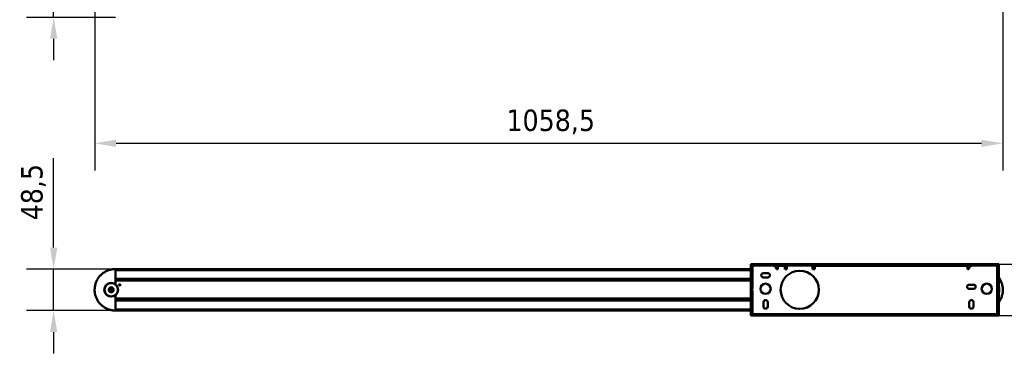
# Model space of a CAD drawing. Header units: millimetres. Extents: x 1483 to 3207, y 869 to 2048.
# Tile 1 of 3: x 1483 to 2631, y 869 to 1264. Entities that reach past the tile are written whole.
import ezdxf

# ---------------------------------------------------------------- set-up
doc = ezdxf.new("R2010")
doc.units = ezdxf.units.MM
doc.header["$LTSCALE"] = 10
doc.layers.add('Quota (ISO)', color=7, linetype='Continuous', lineweight=25)
doc.layers.add('Visibile (ISO)', color=7, linetype='Continuous', lineweight=50)
doc.styles.add('Testo nota (ISO)', font='tahoma.ttf')
doc.dimstyles.new('PENTA', dxfattribs={"dimscale": 10, "dimtxt": 2.5, "dimasz": 2.5, "dimexe": 3.175, "dimexo": 0, "dimgap": 0.762, "dimtad": 1, "dimrnd": 1e-08, "dimtxsty": 'Testo nota (ISO)', "dimcen": 0.09, "dimdle": 10, "dimclrd": 256, "dimclre": 256, "dimclrt": 256, "dimazin": 2, "dimtfac": 0.8, "dimtmove": 0, "dimatfit": 3, "dimfxl": 1, "dimtolj": 1, "dimlwd": -1, "dimlwe": -1, "dimarcsym": 0})

# ---------------------------------------------------------------- blocks, each defined once
blk = doc.blocks.new('*D6')
at = {"layer": 'Defpoints', "color": 0, "transparency": 16777216}
for p in [(1570.8, 1280.6), (2629.2, 1280.5), (2629.2, 1120)]:
    blk.add_point(p, dxfattribs=at)
at = {"layer": 'Quota (ISO)', "transparency": 16777216}
for p, q in [((1570.8, 1280.6), (1570.8, 1088.2)), ((2629.2, 1280.5), (2629.2, 1088.2)), ((1595.8, 1120), (2604.2, 1120))]:
    blk.add_line(p, q, dxfattribs=at)
for points in [[(1595.8, 1124.2), (1595.8, 1115.8), (1570.8, 1120)], [(2604.2, 1124.2), (2604.2, 1115.8), (2629.2, 1120)]]:
    blk.add_solid(points, dxfattribs=at)
at = {"layer": 'Quota (ISO)', "transparency": 16777216, "insert": (2050.7, 1159.4), "char_height": 25, "attachment_point": 1, "style": 'Testo nota (ISO)'}
blk.add_mtext('\\A1;1058,5', dxfattribs=at)
blk = doc.blocks.new('*D8')
at = {"layer": 'Defpoints', "color": 0, "transparency": 16777216}
for p in [(1595, 973.2), (1523, 924.7), (1595, 924.7)]:
    blk.add_point(p, dxfattribs=at)
at = {"layer": 'Quota (ISO)', "transparency": 16777216}
for p, q in [((1523, 998.2), (1523, 1102.7)), ((1595, 973.2), (1491.2, 973.2)), ((1523, 924.7), (1523, 973.2)), ((1595, 924.7), (1491.2, 924.7)), ((1523, 899.7), (1523, 874.7))]:
    blk.add_line(p, q, dxfattribs=at)
for points in [[(1518.8, 998.2), (1527.2, 998.2), (1523, 973.2)], [(1518.8, 899.7), (1527.2, 899.7), (1523, 924.7)]]:
    blk.add_solid(points, dxfattribs=at)
at = {"layer": 'Quota (ISO)', "transparency": 16777216, "insert": (1499.5, 1063), "char_height": 25, "attachment_point": 5, "rotation": 90, "style": 'Testo nota (ISO)'}
blk.add_mtext('\\A1;48,5', dxfattribs=at)
blk = doc.blocks.new('*D9')
at = {"layer": 'Defpoints', "color": 0, "transparency": 16777216}
for p in [(2624.6, 979), (2624.6, 919), (2770.1, 919)]:
    blk.add_point(p, dxfattribs=at)
at = {"layer": 'Quota (ISO)', "transparency": 16777216}
for p, q in [((2770.1, 1004), (2770.1, 1029)), ((2624.6, 979), (2801.9, 979)), ((2770.1, 979), (2770.1, 919)), ((2624.6, 919), (2801.9, 919)), ((2770.1, 894), (2770.1, 869))]:
    blk.add_line(p, q, dxfattribs=at)
for points in [[(2765.9, 1004), (2774.3, 1004), (2770.1, 979)], [(2765.9, 894), (2774.3, 894), (2770.1, 919)]]:
    blk.add_solid(points, dxfattribs=at)
at = {"layer": 'Quota (ISO)', "transparency": 16777216, "insert": (2736.5, 931.6), "char_height": 25, "attachment_point": 1, "rotation": 90, "style": 'Testo nota (ISO)'}
blk.add_mtext('\\A1;60', dxfattribs=at)
blk = doc.blocks.new('*D12')
at = {"layer": 'Defpoints', "color": 0, "transparency": 16777216}
for p in [(1595, 1294.2), (1523, 1267), (1595, 1267)]:
    blk.add_point(p, dxfattribs=at)
at = {"layer": 'Quota (ISO)', "transparency": 16777216}
for p, q in [((1523, 1319.2), (1523, 1422.8)), ((1595, 1294.2), (1491.3, 1294.2)), ((1523, 1267), (1523, 1294.2)), ((1595, 1267), (1491.3, 1267)), ((1523, 1242), (1523, 1217))]:
    blk.add_line(p, q, dxfattribs=at)
for points in [[(1518.8, 1319.2), (1527.2, 1319.2), (1523, 1294.2)], [(1518.8, 1242), (1527.2, 1242), (1523, 1267)]]:
    blk.add_solid(points, dxfattribs=at)
at = {"layer": 'Quota (ISO)', "transparency": 16777216, "insert": (1499.5, 1383.5), "char_height": 25, "attachment_point": 5, "rotation": 89.9929, "style": 'Testo nota (ISO)'}
blk.add_mtext('\\A1;27,2', dxfattribs=at)

msp = doc.modelspace()

# ---------------------------------------------------------------- linework, layer by layer
at = {"layer": 'Visibile (ISO)'}
for p, q in [((2335.552, 978.996), (2335.543, 978.996)), ((2335.543, 977.996), (2335.543, 978.996)), ((2335.543, 977.996), (2335.552, 977.996)), ((2335.543, 977.746), (2335.552, 977.746)), ((2335.543, 951.746), (2335.543, 977.746)), ((2624.552, 978.996), (2335.552, 978.996)), ((2335.552, 977.996), (2335.552, 978.996)), ((2624.552, 977.996), (2335.552, 977.996)), ((2335.552, 977.746), (2335.552, 920.246)), ((2336.552, 977.746), (2335.552, 977.746)), ((2336.552, 977.746), (2336.552, 920.246)), ((2337.543, 976.996), (2337.543, 976.996)), ((2337.543, 976.399), (2337.543, 976.996)), ((2337.543, 976.996), (2337.543, 976.399)), ((2337.55, 977.496), (2337.552, 977.496)), ((2340.552, 977.496), (2337.552, 977.496)), ((2340.552, 977.496), (2360.609, 977.496)), ((2367.052, 976.996), (2367.044, 976.996)), ((2367.044, 975.496), (2367.044, 976.996)), ((2367.044, 975.496), (2367.052, 975.496)), ((2367.052, 976.996), (2375.052, 976.996)), ((2375.052, 976.996), (2376.052, 976.996)), ((2376.052, 975.496), (2375.052, 975.496)), ((2375.429, 977.496), (2375.179, 977.246)), ((2377.891, 977.246), (2375.179, 977.246)), ((2375.179, 976.996), (2375.179, 977.246)), ((2375.429, 977.496), (2377.929, 977.496)), ((2376.052, 976.996), (2377.686, 976.996)), ((2377.552, 975.496), (2376.052, 975.496)), ((2377.552, 973.996), (2377.552, 976.496)), ((2377.552, 976.496), (2377.552, 973.996)), ((2377.929, 977.496), (2378.059, 977.366)), ((2378.552, 977.496), (2378.552, 977.496)), ((2406.552, 977.496), (2378.552, 977.496)), ((2407.418, 976.996), (2409.052, 976.996)), ((2407.552, 973.996), (2407.552, 976.496)), ((2409.052, 975.496), (2407.552, 975.496)), ((2409.052, 976.996), (2410.052, 976.996)), ((2410.052, 975.496), (2409.052, 975.496)), ((2410.052, 976.996), (2410.052, 976.996)), ((2410.052, 976.996), (2588.052, 976.996)), ((2410.052, 975.496), (2410.052, 975.496)), ((2594.496, 977.496), (2594.496, 977.496)), ((2594.496, 977.496), (2619.552, 977.496)), ((2622.552, 977.496), (2619.552, 977.496)), ((2622.552, 920.496), (2622.552, 977.496)), ((2623.543, 977.746), (2623.552, 977.746)), ((2623.552, 920.246), (2623.552, 977.746)), ((2623.552, 977.746), (2624.552, 977.746)), ((2624.552, 977.996), (2624.552, 978.996)), ((2624.552, 920.246), (2624.552, 977.746)), ((1595.002, 973.246), (1594.998, 973.246)), ((1594.998, 973.246), (1595.002, 973.246)), ((1595.002, 973.246), (2335.543, 973.246)), ((1595.002, 973.046), (1595.002, 972.051)), ((1595.002, 955.264), (1595.002, 972.996)), ((2335.543, 971.851), (1595.002, 971.851)), ((2337.549, 950.343), (2337.549, 972.496)), ((2350.192, 968.484), (2355.192, 968.484)), ((2367.052, 973.246), (2365.552, 973.246)), ((2367.052, 973.996), (2367.052, 973.246)), ((2367.052, 973.246), (2367.052, 973.996)), ((2375.052, 973.246), (2375.052, 973.996)), ((2377.552, 973.246), (2375.052, 973.246)), ((2377.552, 973.246), (2377.552, 973.996)), ((2377.552, 973.996), (2377.552, 973.246)), ((2407.552, 973.246), (2407.552, 973.996)), ((2410.052, 973.246), (2407.552, 973.246)), ((2410.052, 973.246), (2410.052, 973.996)), ((2410.052, 973.996), (2410.052, 973.246)), ((2588.052, 973.246), (2588.052, 973.996)), ((2589.552, 973.246), (2588.052, 973.246)), ((1590.029, 956.996), (1590.029, 956.996)), ((1595.002, 961.642), (2335.543, 961.642)), ((1595.002, 961.442), (1595.002, 960.186)), ((2335.543, 959.986), (1595.002, 959.986)), ((1595.878, 959.739), (1595.002, 959.746)), ((1596.002, 959.746), (1596.001, 959.746)), ((1596.002, 959.746), (2335.543, 959.746)), ((2337.046, 952.994), (2336.552, 952.994)), ((2336.552, 952.789), (2337.046, 952.789)), ((2337.046, 952.789), (2337.046, 952.278)), ((2355.192, 963.484), (2350.192, 963.484)), ((2590.052, 954.996), (2595.052, 954.996)), ((1590.029, 940.996), (1590.029, 940.996)), ((1595.002, 924.996), (1595.002, 942.729)), ((2335.438, 951.746), (2335.551, 951.746)), ((2335.438, 950.599), (2335.438, 949.554)), ((2335.438, 950.39), (2335.438, 949.326)), ((2335.438, 949.904), (2335.438, 949.449)), ((2335.438, 949.441), (2335.438, 948.945)), ((2335.438, 949.432), (2335.438, 949.432)), ((2335.438, 948.552), (2335.438, 949.048)), ((2335.438, 947.603), (2335.438, 948.666)), ((2335.438, 948.561), (2335.438, 948.561)), ((2335.438, 948.089), (2335.438, 948.544)), ((2335.438, 947.394), (2335.438, 948.439)), ((2335.438, 946.246), (2335.551, 946.246)), ((2335.543, 920.246), (2335.543, 946.246)), ((2337.046, 952.278), (2336.552, 952.278)), ((2336.552, 951.5), (2337.046, 951.5)), ((2337.088, 950.343), (2336.552, 950.878)), ((2337.088, 947.65), (2336.552, 947.114)), ((2337.046, 946.265), (2336.552, 946.265)), ((2336.552, 945.553), (2337.046, 945.553)), ((2337.046, 945.119), (2336.552, 945.119)), ((2336.552, 944.996), (2337.046, 944.996)), ((2336.637, 947.199), (2337.047, 947.199)), ((2337.047, 950.52), (2336.911, 950.52)), ((2337.046, 951.5), (2337.046, 950.995)), ((2337.046, 950.996), (2337.549, 950.996)), ((2337.046, 946.996), (2337.549, 946.996)), ((2337.046, 946.816), (2337.046, 946.265)), ((2337.046, 945.553), (2337.046, 945.119)), ((2337.088, 950.343), (2337.551, 950.343)), ((2337.088, 947.65), (2337.551, 947.65)), ((2337.549, 925.496), (2337.549, 947.65)), ((2595.052, 949.996), (2590.052, 949.996)), ((2622.636, 950.343), (2622.552, 950.385)), ((2622.636, 947.65), (2622.552, 947.608)), ((2623.329, 950.343), (2622.636, 950.343)), ((2623.329, 947.65), (2622.636, 947.65)), ((2623.329, 950.343), (2623.551, 950.565)), ((2623.329, 947.65), (2623.551, 947.428)), ((2624.552, 951.566), (2624.733, 951.746)), ((2624.552, 946.427), (2624.733, 946.246)), ((2624.979, 951.746), (2624.733, 951.746)), ((2624.979, 946.246), (2624.733, 946.246)), ((1595.002, 938.246), (1604.802, 938.332)), ((1595.002, 938.006), (2335.543, 938.006)), ((1595.002, 937.806), (1595.002, 936.551)), ((2335.543, 936.351), (1595.002, 936.351)), ((1596.001, 938.746), (1596.002, 938.746)), ((1596.002, 938.746), (2335.543, 938.746)), ((1605.001, 938.532), (1605.001, 938.746)), ((2350.192, 929.506), (2350.192, 934.506)), ((2355.191, 929.506), (2355.191, 934.506)), ((2355.192, 934.506), (2355.192, 929.506)), ((2590.052, 929.503), (2590.052, 934.503)), ((2595.052, 934.503), (2595.052, 929.503)), ((2595.052, 929.503), (2595.052, 934.503)), ((1594.998, 924.746), (1595.002, 924.746)), ((1595.002, 924.746), (1594.998, 924.746)), ((1595.002, 926.142), (2335.543, 926.142)), ((1595.002, 925.942), (1595.002, 924.946)), ((2335.543, 924.746), (1595.002, 924.746)), ((2335.552, 920.246), (2335.543, 920.246)), ((2335.543, 919.996), (2335.543, 918.996)), ((2335.543, 919.996), (2335.552, 919.996)), ((2335.543, 918.996), (2335.552, 918.996)), ((2336.552, 920.246), (2335.552, 920.246)), ((2335.552, 919.996), (2335.552, 918.996)), ((2335.552, 919.996), (2624.552, 919.996)), ((2335.552, 918.996), (2624.552, 918.996)), ((2337.543, 920.996), (2337.543, 921.594)), ((2337.543, 921.593), (2337.543, 920.996)), ((2337.543, 920.996), (2337.543, 920.996)), ((2337.552, 920.496), (2337.55, 920.496)), ((2337.552, 920.496), (2340.552, 920.496)), ((2619.552, 920.496), (2340.552, 920.496)), ((2619.552, 920.496), (2622.552, 920.496)), ((2623.543, 920.246), (2623.552, 920.246)), ((2623.552, 920.246), (2624.552, 920.246)), ((2624.552, 919.996), (2624.552, 918.996))]:
    msp.add_line(p, q, dxfattribs=at)
for centre, radius in [((2392.552, 948.996), 22.25), ((1590.029, 948.996), 8), ((1590.029, 948.996), 7.8), ((1600.002, 954.746), 0.75), ((2352.692, 950.245), 6), ((2610.552, 950.245), 6), ((1590.029, 948.996), 2.9), ((1590.029, 948.996), 2.7), ((1590.028, 948.996), 1.229)]:
    msp.add_circle(centre, radius, dxfattribs=at)
for centre, radius, start, end in [((2360.609, 972.496), 5, 8.626927, 90), ((2378.552, 976.496), 1, 116.757494, 180), ((2378.552, 976.496), 1, 116.757493, 180), ((2378.552, 976.496), 1, 90, 116.757493), ((2378.552, 976.496), 1, 90, 116.757494), ((2406.552, 976.496), 1, 63.242507, 90), ((2406.552, 976.496), 1, 0, 63.242506), ((2594.496, 972.496), 5, 90, 171.373073), ((2594.496, 972.496), 5, 90, 171.373073), ((2350.192, 965.984), 2.5, 90, 270), ((2355.192, 965.984), 2.5, 270, 90), ((2392.552, 948.996), 22.25, 270.000239, 89.999761), ((1590.029, 948.996), 8, 90.000001, 270), ((1596.002, 958.746), 1, 90, 179.168946), ((1596.001, 958.746), 1, 90, 178.618152), ((1600.001, 954.746), 0.75, 270.007091, 89.992909), ((2352.691, 950.245), 6, 270.000886, 89.999114), ((2590.052, 952.496), 2.5, 90, 270), ((2595.052, 952.496), 2.5, 270, 90), ((2610.552, 950.245), 6, 270.000886, 89.999114), ((1590.026, 948.996), 1.229, 270.04902, 89.95098), ((1590.029, 948.996), 2.7, 270.002946, 89.997054), ((1596.002, 939.746), 1, 180.831054, 270), ((1596.001, 939.746), 1, 181.381848, 270), ((1604.801, 938.532), 0.2, 270.5, 0), ((2352.692, 934.506), 2.5, 0, 180), ((2592.552, 934.503), 2.5, 0, 180), ((2592.552, 934.503), 2.5, 0, 89.997873), ((2352.692, 929.506), 2.5, 180, 0), ((2352.691, 929.506), 2.5, 270.002127, 0), ((2592.552, 929.503), 2.5, 180, 0), ((2592.552, 929.503), 2.5, 270.002127, 0)]:
    msp.add_arc(centre, radius, start, end, dxfattribs=at)
for centre, major_axis, ratio, start_param, end_param in [((2337.55, 972.496), (0, 5), 0.00012375, 6.283166, 7.85398163), ((2367.052, 973.996), (0, 3), 0.00012375, 4.71238898, 6.28316563), ((2367.052, 973.996), (0, 1.5), 0.00012375, 4.71237003, 6.28314741), ((2375.052, 973.996), (0, 3), 0.00012375, 4.71238898, 6.28316573), ((2410.052, 973.996), (0, 3), 0.00012375, 4.71236994, 6.28314722), ((2410.052, 973.996), (0, 1.5), 0.00012375, 4.71238898, 6.28316515), ((2588.052, 973.996), (0, 3), 0.00012375, 4.71236986, 6.28314707), ((1595.002, 973.046), (0, 0.2), 0.00012375, 4.71238898, 6.28316591), ((2337.046, 948.996), (0, 4), 0.00012375, 5.96001923, 6.24561856), ((2335.438, 948.997), (0, 1.663), 0.00012369, 5.70610314, 6.01250637), ((2335.438, 949.646), (0, -0.215), 0.00012375, 5.87901805, 7.41029157), ((2335.438, 949.242), (0, -0.215), 0.00012375, 4.30821963, 5.83948869), ((2335.438, 948.751), (0, 0.215), 0.00012375, 4.30821963, 5.83948869), ((2335.438, 948.347), (0, 0.215), 0.00012375, 5.87901805, 7.41029157), ((2335.438, 948.996), (0, 1.663), 0.00012375, 4.13528638, 4.4416199), ((2337.046, 948.996), (0, 4), 0.00012375, 5.38882057, 5.6744199), ((2337.046, 950.902), (0, 0.12), 0.00012375, 0.6764381, 2.20966519), ((2337.046, 948.996), (0, -3.075), 0.00012375, 2.08927429, 2.2096652), ((2337.046, 948.996), (0, -3.075), 0.00012375, 0.85679877, 0.94661051), ((2337.046, 946.904), (0, 0.12), 0.00012375, 0.85680525, 2.39003476), ((2337.046, 948.996), (0, 4), 0.00012375, 3.67521457, 3.96081576), ((2337.046, 948.996), (0, -4), 0.00012375, 6.28314789, 6.53118161), ((2337.046, 948.996), (0, 4), 0.00012375, 5.06670741, 5.10322124), ((2337.046, 948.996), (0, 4), 0.00012375, 4.24642052, 4.35806838), ((2337.088, 948.996), (0, 1.347), 0.00012375, 3.1417164, 6.28306154), ((2622.636, 948.996), (0, -1.347), 0.00012375, 0.00006188, 3.14153078), ((2623.329, 948.996), (0, -1.347), 0.00012375, 6.28314372, 9.42473638), ((2623.551, 948.996), (0, 2.375), 0.00012375, 2.29190003, 7.13287792), ((2624.733, 948.996), (0, -2.75), 0.00012375, 6.28306155, 9.42490171), ((2624.979, 948.996), (0, -2.75), 0.00012375, 6.28314631, 9.42473896), ((1595.002, 924.946), (0, -0.2), 0.00012375, 6.28314652, 7.85396224), ((2337.55, 925.496), (0, -5), 0.00012375, 4.71236985, 6.28314704)]:
    msp.add_ellipse(centre, major_axis=major_axis, ratio=ratio, start_param=start_param, end_param=end_param, dxfattribs=at)
msp.add_ellipse((2335.438, 948.996), major_axis=(0, 2.75), ratio=0.00012375, dxfattribs=at)
for points in [[(2335.543, 977.996), (2335.71, 977.996), (2335.959, 977.898), (2336.249, 977.75)], [(2337.058, 976.996), (2337.207, 976.81), (2337.375, 976.604), (2337.543, 976.399)], [(2622.552, 977.002), (2622.852, 977.185), (2623.153, 977.369), (2623.432, 977.529)], [(2622.552, 976.41), (2622.716, 976.611), (2622.884, 976.815), (2623.028, 976.996)], [(2623.543, 977.746), (2623.543, 977.66), (2623.314, 977.354), (2623.028, 976.996)], [(2335.438, 949.439), (2335.438, 949.44), (2335.438, 949.44), (2335.438, 949.441)], [(2335.438, 947.603), (2335.438, 947.604), (2335.438, 947.605), (2335.438, 947.606)], [(2336.552, 920.285), (2336.597, 920.404), (2336.805, 920.68), (2337.058, 920.996)], [(2337.543, 920.996), (2337.241, 920.812), (2336.936, 920.625), (2336.654, 920.464)], [(2337.543, 921.594), (2337.376, 921.39), (2337.204, 921.181), (2337.058, 920.996)], [(2623.028, 920.996), (2622.882, 921.18), (2622.717, 921.382), (2622.552, 921.583)], [(2624.543, 919.996), (2624.382, 919.996), (2624.132, 920.094), (2623.835, 920.245)]]:
    msp.add_open_spline(points, degree=3, dxfattribs=at)
for points, knots in [([(2337.058, 976.996), (2336.832, 977.279), (2336.65, 977.519), (2336.578, 977.654), (2336.567, 977.674), (2336.558, 977.692), (2336.552, 977.708)], [0.337983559, 0.337983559, 0.337983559, 0.337983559, 0.843309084, 0.843309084, 0.843309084, 0.920197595, 0.920197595, 0.920197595, 0.920197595]), ([(2336.655, 977.529), (2336.784, 977.454), (2336.918, 977.375), (2337.053, 977.294), (2337.215, 977.197), (2337.379, 977.097), (2337.543, 976.996)], [0.617273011, 0.617273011, 0.617273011, 0.617273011, 0.791577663, 0.791577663, 0.791577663, 1, 1, 1, 1]), ([(2623.835, 977.748), (2624.042, 977.853), (2624.225, 977.932), (2624.373, 977.971), (2624.437, 977.988), (2624.494, 977.996), (2624.543, 977.996)], [0.562225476, 0.562225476, 0.562225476, 0.562225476, 0.867492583, 0.867492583, 0.867492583, 1, 1, 1, 1]), ([(1594.998, 924.746), (1594.352, 924.746), (1593.705, 924.772), (1592.416, 924.876), (1591.773, 924.953), (1590.496, 925.159), (1589.862, 925.288), (1588.606, 925.595), (1587.984, 925.774), (1586.756, 926.181), (1586.15, 926.409), (1584.959, 926.913), (1584.373, 927.188), (1583.226, 927.786), (1582.665, 928.107), (1581.569, 928.794), (1581.035, 929.16), (1579.997, 929.932), (1579.494, 930.339), (1578.522, 931.192), (1578.053, 931.638), (1577.152, 932.566), (1576.72, 933.047), (1575.896, 934.044), (1575.504, 934.559), (1574.762, 935.619), (1574.412, 936.163), (1573.758, 937.279), (1573.452, 937.849), (1572.889, 939.014), (1572.631, 939.607), (1572.162, 940.812), (1571.952, 941.424), (1571.581, 942.663), (1571.42, 943.29), (1571.15, 944.555), (1571.04, 945.193), (1570.871, 946.475), (1570.812, 947.119), (1570.747, 948.411), (1570.74, 949.058), (1570.778, 950.351), (1570.822, 950.997), (1570.963, 952.282), (1571.06, 952.922), (1571.303, 954.192), (1571.45, 954.823), (1571.794, 956.069), (1571.991, 956.686), (1572.433, 957.901), (1572.679, 958.5), (1573.217, 959.676), (1573.51, 960.253), (1574.14, 961.382), (1574.478, 961.934), (1575.196, 963.009), (1575.577, 963.533), (1576.38, 964.547), (1576.801, 965.038), (1577.682, 965.985), (1578.141, 966.441), (1579.095, 967.315), (1579.589, 967.732), (1580.61, 968.527), (1581.136, 968.904), (1582.217, 969.614), (1582.771, 969.948), (1583.905, 970.57), (1584.485, 970.858), (1585.665, 971.388), (1586.265, 971.629), (1587.484, 972.062), (1588.102, 972.254), (1589.237, 972.558), (1589.752, 972.678), (1590.66, 972.858), (1591.051, 972.926), (1592.031, 973.072), (1592.623, 973.137), (1593.809, 973.225), (1594.404, 973.246), (1594.998, 973.246)], [-1.57079633, -1.57079633, -1.57079633, -1.57079633, -1.49079334, -1.49079334, -1.4107904, -1.4107904, -1.33078757, -1.33078757, -1.25078493, -1.25078493, -1.17078253, -1.17078253, -1.09078046, -1.09078046, -1.01077875, -1.01077875, -0.93077745, -0.93077745, -0.85077659, -0.85077659, -0.7707762, -0.7707762, -0.69077629, -0.69077629, -0.61077685, -0.61077685, -0.53077787, -0.53077787, -0.45077932, -0.45077932, -0.37078117, -0.37078117, -0.29078337, -0.29078337, -0.21078587, -0.21078587, -0.13078859, -0.13078859, -0.05079147, -0.05079147, 0.02920557, 0.02920557, 0.10920259, 0.10920259, 0.18919968, 0.18919968, 0.26919691, 0.26919691, 0.34919435, 0.34919435, 0.42919206, 0.42919206, 0.50919012, 0.50919012, 0.58918855, 0.58918855, 0.66918741, 0.66918741, 0.74918672, 0.74918672, 0.82918651, 0.82918651, 0.90918677, 0.90918677, 0.9891875, 0.9891875, 1.06918868, 1.06918868, 1.14919028, 1.14919028, 1.22919227, 1.22919227, 1.30919458, 1.30919458, 1.37459502, 1.37459502, 1.42364534, 1.42364534, 1.49722084, 1.49722084, 1.57079633, 1.57079633, 1.57079633, 1.57079633]), ([(2624.552, 934.649), (2624.659, 934.795), (2624.764, 934.941), (2625.238, 935.619), (2625.588, 936.163), (2626.242, 937.279), (2626.548, 937.849), (2627.111, 939.014), (2627.369, 939.607), (2627.838, 940.812), (2628.048, 941.424), (2628.419, 942.663), (2628.58, 943.29), (2628.85, 944.555), (2628.96, 945.193), (2629.129, 946.475), (2629.188, 947.119), (2629.253, 948.411), (2629.26, 949.058), (2629.222, 950.351), (2629.178, 950.997), (2629.037, 952.282), (2628.94, 952.922), (2628.697, 954.192), (2628.55, 954.823), (2628.206, 956.069), (2628.009, 956.686), (2627.567, 957.901), (2627.321, 958.5), (2626.783, 959.676), (2626.49, 960.253), (2625.86, 961.382), (2625.522, 961.934), (2624.966, 962.767), (2624.762, 963.057), (2624.552, 963.343)], [-0.6330732, -0.6330732, -0.6330732, -0.6330732, -0.61077685, -0.61077685, -0.53077787, -0.53077787, -0.45077932, -0.45077932, -0.37078117, -0.37078117, -0.29078337, -0.29078337, -0.21078587, -0.21078587, -0.13078859, -0.13078859, -0.05079147, -0.05079147, 0.02920557, 0.02920557, 0.10920259, 0.10920259, 0.18919968, 0.18919968, 0.26919691, 0.26919691, 0.34919435, 0.34919435, 0.42919206, 0.42919206, 0.50919012, 0.50919012, 0.58918855, 0.58918855, 0.63307315, 0.63307315, 0.63307315, 0.63307315]), ([(2336.251, 920.245), (2336.045, 920.14), (2335.861, 920.061), (2335.713, 920.022), (2335.649, 920.005), (2335.592, 919.996), (2335.543, 919.996)], [0.562225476, 0.562225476, 0.562225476, 0.562225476, 0.867492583, 0.867492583, 0.867492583, 1, 1, 1, 1]), ([(2623.431, 920.465), (2623.249, 920.569), (2623.057, 920.684), (2622.863, 920.801), (2622.76, 920.864), (2622.656, 920.928), (2622.552, 920.991)], [0.624966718, 0.624966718, 0.624966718, 0.624966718, 0.867492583, 0.867492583, 0.867492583, 0.996369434, 0.996369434, 0.996369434, 0.996369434]), ([(2623.028, 920.996), (2623.254, 920.714), (2623.436, 920.473), (2623.509, 920.339), (2623.531, 920.297), (2623.543, 920.266), (2623.543, 920.246)], [0.337983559, 0.337983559, 0.337983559, 0.337983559, 0.843309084, 0.843309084, 0.843309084, 1, 1, 1, 1])]:
    msp.add_open_spline(points, degree=3, knots=knots, dxfattribs=at)

# ---------------------------------------------------------------- dimensions: what is measured, and where the dimension line sits
at = {"layer": 'Quota (ISO)'}
for base, p1, p2, angle, override, picture, middle in [((1523.009, 1267.019), (1595.002, 1294.21), (1594.998, 1267.01), 269.992909, {"dimatfit": 1}, '*D12', (1523.024, 1383.53)), ((2629.25, 1119.999), (1570.75, 1280.613), (2629.25, 1280.482), 180, {"dimgap": 0.762, "dimdec": 2, "dimtol": 0, "dimlim": 0, "dimtp": 0, "dimtm": 0, "dimtdec": 2, "dimtofl": 0, "dimatfit": 1}, '*D6', (2100, 1119.999)), ((1522.985, 924.746), (1595.002, 973.246), (1595.002, 924.746), 270, {"dimatfit": 1}, '*D8', (1522.985, 1062.994)), ((2770.106, 918.996), (2624.552, 978.996), (2624.552, 918.996), 90, {"dimgap": 0.762, "dimdec": 2, "dimtol": 0, "dimlim": 0, "dimtp": 0, "dimtm": 0, "dimtdec": 2, "dimtofl": 1, "dimatfit": 1}, '*D9', (2770.106, 948.996))]:
    dim = msp.add_linear_dim(base=base, p1=p1, p2=p2, angle=angle, dimstyle='PENTA', override=override, dxfattribs=at)
    dim.commit()
    dim.dimension.update_dxf_attribs({"geometry": picture, "text_midpoint": middle, "dimtype": 160})

doc.saveas('drawing.dxf')
